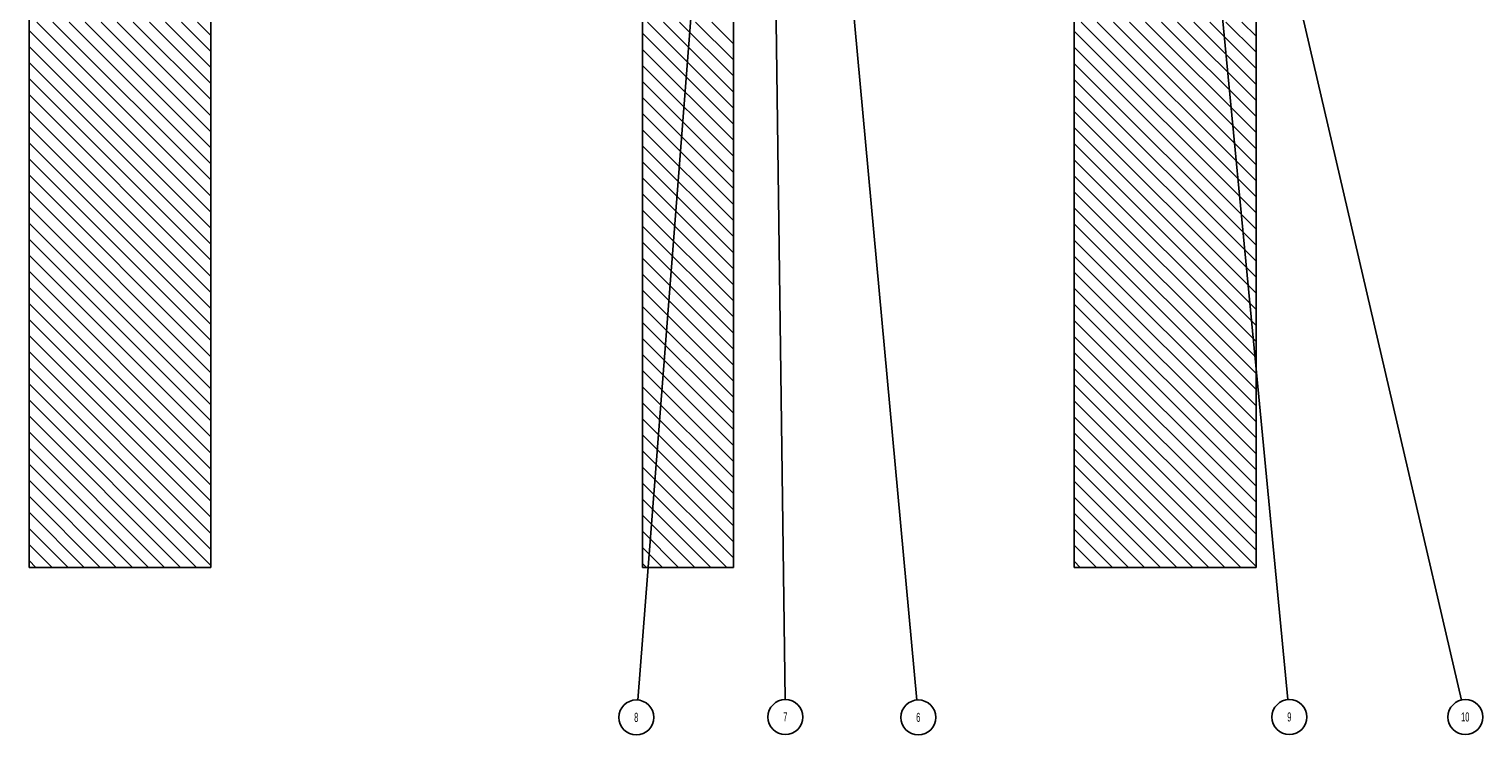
# Model space of a CAD drawing. Header units: inches. Extents: x 220 to 877, y 4 to 174.
# Tile 72 of 256: x 225.38 to 241.38, y 65.84 to 73.6. Entities that reach past the tile are written whole.
import ezdxf

# ---------------------------------------------------------------- set-up
doc = ezdxf.new("R2010")
doc.units = ezdxf.units.IN
doc.header["$LTSCALE"] = 0.5
doc.header["$MEASUREMENT"] = 0
for name, color, linetype in [('SID-M-D', 42, 'Continuous'), ('SID-M-F', 202, 'Continuous'), ('SID-M-S', 105, 'Continuous')]:
    doc.layers.add(name, color=color, linetype=linetype)
doc.styles.add('SLDTEXTSTYLE0', font='TXT', dxfattribs={"width": 0.595745})

msp = doc.modelspace()

# ---------------------------------------------------------------- linework, layer by layer
at = {"layer": 'SID-M-D'}
for p, q in [((234.15851, 77.02843), (235.14852, 66.21938)), ((238.65455, 76.93692), (241.142, 66.21975)), ((232.89464, 76.68352), (232.07791, 66.21959)), ((238.25163, 76.4621), (239.23058, 66.22386)), ((233.56987, 76.02344), (233.70079, 66.22472))]:
    msp.add_line(p, q, dxfattribs=at)
at = {"layer": 'SID-M-D', "color": 0}
for centre in [(233.70336, 66.03236), (239.24889, 66.03236), (241.1855, 66.03236), (232.06294, 66.02781), (235.16607, 66.02781)]:
    msp.add_circle(centre, 0.19237, dxfattribs=at)
at = {"layer": 'SID-M-F', "linetype": 'Continuous'}
for p, q in [((227.38178, 71.58897), (225.38178, 73.58897)), ((227.38178, 71.76575), (225.4681, 73.67943)), ((227.38178, 71.94252), (225.64488, 73.67943)), ((227.38178, 72.1193), (225.82165, 73.67943)), ((227.38178, 72.29608), (225.99843, 73.67943)), ((227.38178, 72.47285), (226.17521, 73.67943)), ((227.38178, 72.64963), (226.35198, 73.67943)), ((227.38178, 72.82641), (226.52876, 73.67943)), ((227.38178, 73.00318), (226.70554, 73.67943)), ((227.38178, 73.17996), (226.88231, 73.67943)), ((227.38178, 73.35674), (227.05909, 73.67943)), ((227.38178, 73.53351), (227.23587, 73.67943)), ((233.13178, 72.73326), (232.18562, 73.67943)), ((233.13178, 72.91004), (232.36239, 73.67943)), ((233.13178, 73.08681), (232.53917, 73.67943)), ((233.13178, 73.26359), (232.71595, 73.67943)), ((233.13178, 73.44037), (232.89272, 73.67943)), ((238.88178, 71.75623), (236.95859, 73.67943)), ((238.88178, 71.93301), (237.13536, 73.67943)), ((238.88178, 72.10978), (237.31214, 73.67943)), ((238.88178, 72.28656), (237.48892, 73.67943)), ((238.88178, 72.46334), (237.66569, 73.67943)), ((238.88178, 72.64011), (237.84247, 73.67943)), ((238.88178, 72.81689), (238.01925, 73.67943)), ((238.88178, 72.99367), (238.19602, 73.67943)), ((238.88178, 73.17044), (238.3728, 73.67943)), ((238.88178, 73.34722), (238.54958, 73.67943)), ((238.88178, 73.524), (238.72635, 73.67943)), ((233.13178, 72.55648), (232.13178, 73.55648)), ((238.88178, 71.57945), (236.88178, 73.57945)), ((227.38178, 71.41219), (225.38178, 73.41219)), ((233.13178, 72.37971), (232.13178, 73.37971)), ((238.88178, 71.40268), (236.88178, 73.40268)), ((227.38178, 71.23542), (225.38178, 73.23542)), ((233.13178, 72.20293), (232.13178, 73.20293)), ((238.88178, 71.2259), (236.88178, 73.2259)), ((227.38178, 71.05864), (225.38178, 73.05864)), ((233.13178, 72.02615), (232.13178, 73.02615)), ((238.88178, 71.04912), (236.88178, 73.04912)), ((227.38178, 70.88186), (225.38178, 72.88186)), ((233.13178, 71.84938), (232.13178, 72.84938)), ((238.88178, 70.87235), (236.88178, 72.87235)), ((227.38178, 70.70508), (225.38178, 72.70508)), ((233.13178, 71.6726), (232.13178, 72.6726)), ((238.88178, 70.69557), (236.88178, 72.69557)), ((227.38178, 70.52831), (225.38178, 72.52831)), ((233.13178, 71.49582), (232.13178, 72.49582)), ((238.88178, 70.51879), (236.88178, 72.51879)), ((227.38178, 70.35153), (225.38178, 72.35153)), ((233.13178, 71.31905), (232.13178, 72.31905)), ((238.88178, 70.34202), (236.88178, 72.34202)), ((227.38178, 70.17475), (225.38178, 72.17475)), ((238.88178, 70.16524), (236.88178, 72.16524)), ((227.38178, 69.99798), (225.38178, 71.99798)), ((233.13178, 71.14227), (232.13178, 72.14227)), ((238.88178, 69.98846), (236.88178, 71.98846)), ((233.13178, 70.96549), (232.13178, 71.96549)), ((227.38178, 69.8212), (225.38178, 71.8212)), ((233.13178, 70.78872), (232.13178, 71.78872)), ((238.88178, 69.81169), (236.88178, 71.81169)), ((227.38178, 69.64442), (225.38178, 71.64442)), ((233.13178, 70.61194), (232.13178, 71.61194)), ((238.88178, 69.63491), (236.88178, 71.63491)), ((227.38178, 69.46765), (225.38178, 71.46765)), ((233.13178, 70.43516), (232.13178, 71.43516)), ((238.88178, 69.45813), (236.88178, 71.45813)), ((227.38178, 69.29087), (225.38178, 71.29087)), ((233.13178, 70.25839), (232.13178, 71.25839)), ((238.88178, 69.28136), (236.88178, 71.28136)), ((227.38178, 69.11409), (225.38178, 71.11409)), ((233.13178, 70.08161), (232.13178, 71.08161)), ((238.88178, 69.10458), (236.88178, 71.10458)), ((227.38178, 68.93732), (225.38178, 70.93732)), ((233.13178, 69.90483), (232.13178, 70.90483)), ((238.88178, 68.9278), (236.88178, 70.9278)), ((227.38178, 68.76054), (225.38178, 70.76054)), ((233.13178, 69.72806), (232.13178, 70.72806)), ((238.88178, 68.75103), (236.88178, 70.75103)), ((227.38178, 68.58376), (225.38178, 70.58376)), ((233.13178, 69.55128), (232.13178, 70.55128)), ((238.88178, 68.57425), (236.88178, 70.57425)), ((227.38178, 68.40699), (225.38178, 70.40699)), ((238.88178, 68.39747), (236.88178, 70.39747)), ((227.38178, 68.23021), (225.38178, 70.23021)), ((233.13178, 69.3745), (232.13178, 70.3745)), ((233.13178, 69.19773), (232.13178, 70.19773)), ((238.88178, 68.2207), (236.88178, 70.2207)), ((227.38178, 68.05343), (225.38178, 70.05343)), ((233.13178, 69.02095), (232.13178, 70.02095)), ((238.88178, 68.04392), (236.88178, 70.04392)), ((227.38178, 67.87666), (225.38178, 69.87666)), ((233.13178, 68.84417), (232.13178, 69.84417)), ((238.88178, 67.86714), (236.88178, 69.86714)), ((227.38178, 67.69988), (225.38178, 69.69988)), ((233.13178, 68.6674), (232.13178, 69.6674)), ((238.88178, 67.69037), (236.88178, 69.69037)), ((227.22546, 67.67943), (225.38178, 69.5231)), ((233.13178, 68.49062), (232.13178, 69.49062)), ((238.71595, 67.67943), (236.88178, 69.51359)), ((227.04868, 67.67943), (225.38178, 69.34633)), ((233.13178, 68.31384), (232.13178, 69.31384)), ((238.53917, 67.67943), (236.88178, 69.33681)), ((226.87191, 67.67943), (225.38178, 69.16955)), ((233.13178, 68.13707), (232.13178, 69.13707)), ((238.36239, 67.67943), (236.88178, 69.16004)), ((226.69513, 67.67943), (225.38178, 68.99277)), ((233.13178, 67.96029), (232.13178, 68.96029)), ((238.18562, 67.67943), (236.88178, 68.98326)), ((226.51835, 67.67943), (225.38178, 68.816)), ((233.13178, 67.78351), (232.13178, 68.78351)), ((238.00884, 67.67943), (236.88178, 68.80648)), ((226.34158, 67.67943), (225.38178, 68.63922)), ((237.83206, 67.67943), (236.88178, 68.62971)), ((233.05909, 67.67943), (232.13178, 68.60674)), ((226.1648, 67.67943), (225.38178, 68.46244)), ((232.88231, 67.67943), (232.13178, 68.42996)), ((237.65529, 67.67943), (236.88178, 68.45293)), ((225.98802, 67.67943), (225.38178, 68.28567)), ((232.70554, 67.67943), (232.13178, 68.25318)), ((237.47851, 67.67943), (236.88178, 68.27615)), ((225.81125, 67.67943), (225.38178, 68.10889)), ((232.52876, 67.67943), (232.13178, 68.07641)), ((237.30173, 67.67943), (236.88178, 68.09938)), ((225.63447, 67.67943), (225.38178, 67.93211)), ((232.35198, 67.67943), (232.13178, 67.89963)), ((237.12496, 67.67943), (236.88178, 67.9226)), ((225.45769, 67.67943), (225.38178, 67.75534)), ((232.17521, 67.67943), (232.13178, 67.72285)), ((236.94818, 67.67943), (236.88178, 67.74582))]:
    msp.add_line(p, q, dxfattribs=at)
at = {"layer": 'SID-M-S'}
for p, q in [((225.38178, 76.17943), (225.38178, 67.67943)), ((227.38178, 67.67943), (227.38178, 73.67943)), ((232.13178, 73.67943), (232.13178, 67.67943)), ((233.13178, 67.67943), (233.13178, 73.67943)), ((236.88178, 73.67943), (236.88178, 67.67943)), ((238.88178, 67.67943), (238.88178, 73.67943)), ((227.38178, 67.67943), (225.38178, 67.67943)), ((233.13178, 67.67943), (232.13178, 67.67943)), ((238.88178, 67.67943), (236.88178, 67.67943))]:
    msp.add_line(p, q, dxfattribs=at)

# ---------------------------------------------------------------- texts
at = {"layer": 'SID-M-D', "color": 0, "char_height": 0.1, "attachment_point": 2, "style": 'SLDTEXTSTYLE0'}
for s, insert in [('8', (232.06193, 66.07891)), ('7', (233.70235, 66.08347)), ('6', (235.16506, 66.07891)), ('9', (239.24788, 66.08347)), ('10', (241.18348, 66.08347))]:
    msp.add_mtext(s, dxfattribs=dict(at, insert=insert))

doc.saveas('drawing.dxf')
